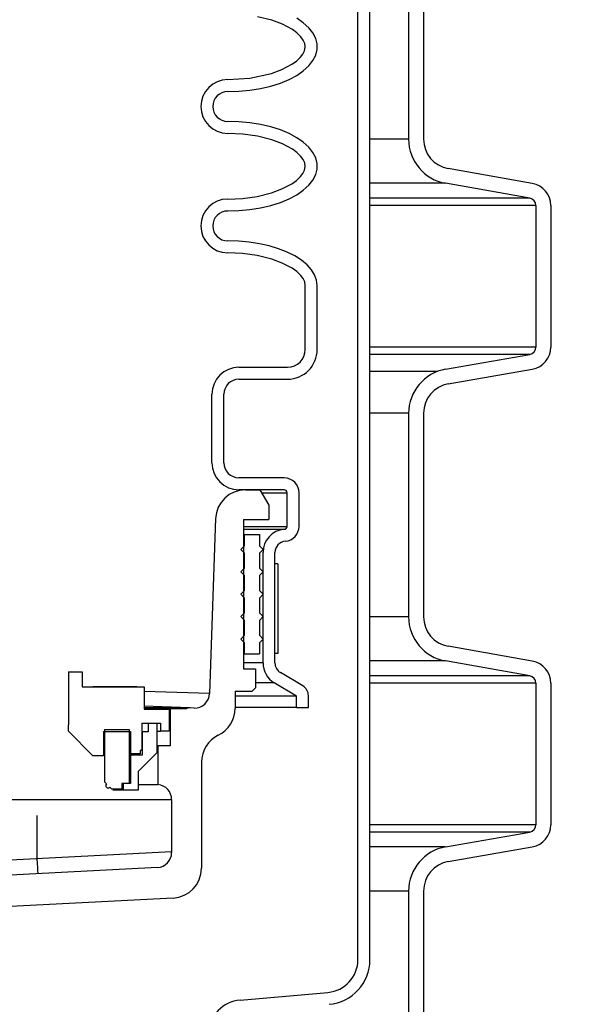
# Model space of a CAD drawing. Extents: x -169 to 2224, y 0 to 2796.
# Tile 202 of 256: x 1602.97 to 1607.68, y 405 to 413.24. Entities that reach past the tile are written whole.
import ezdxf

# ---------------------------------------------------------------- set-up
doc = ezdxf.new("R2010")
doc.units = 0
doc.header["$MEASUREMENT"] = 0
doc.header["$PDSIZE"] = 1
doc.layers.get('DEFPOINTS').update_dxf_attribs({"linetype": 'CONTINUOUS'})
for name, color, linetype in [('DIM', 3, 'CONTINUOUS'), ('PEAGRAVEL-HATCH', 3, 'CONTINUOUS'), ('SPILL-BUCKET', 1, 'CONTINUOUS')]:
    doc.layers.add(name, color=color, linetype=linetype)
doc.styles.add('SIMPLEX', font='simplex')
doc.dimstyles.new('DIM64', dxfattribs={"dimscale": 64, "dimtxt": 0.09375, "dimasz": 0.09375, "dimexe": 0.0625, "dimexo": 0.0625, "dimgap": 0.046875, "dimtad": 1, "dimdec": 4, "dimzin": 3, "dimdsep": 46, "dimlunit": 4, "dimtxsty": 'SIMPLEX', "dimcen": 0, "dimclrd": 256, "dimclre": 256, "dimclrt": 256, "dimadec": 0, "dimazin": 0, "dimtfac": 1, "dimtdec": 4, "dimtmove": 0, "dimatfit": 3, "dimfxl": 1, "dimfrac": 2, "dimtolj": 1, "dimtzin": 0, "dimarcsym": 0})

# ---------------------------------------------------------------- blocks, each defined once
blk = doc.blocks.new('*D19')
at = {"layer": 'DEFPOINTS', "color": 0, "transparency": 16777216}
for p in [(1294.3654, 414.2886), (1931.8718, 414.0074), (1931.8718, 136.5159)]:
    blk.add_point(p, dxfattribs=at)
at = {"layer": 'DIM', "lineweight": -2, "transparency": 16777216}
for p, q in [((1294.3654, 410.2886), (1294.3654, 132.5159)), ((1931.8718, 410.0074), (1931.8718, 132.5159)), ((1300.3654, 136.5159), (1925.8718, 136.5159))]:
    blk.add_line(p, q, dxfattribs=at)
at = {"layer": 'DIM', "transparency": 16777216}
for points in [[(1300.3654, 137.5159), (1300.3654, 135.5159), (1294.3654, 136.5159)], [(1925.8718, 137.5159), (1925.8718, 135.5159), (1931.8718, 136.5159)]]:
    blk.add_solid(points, dxfattribs=at)
at = {"layer": 'DIM', "transparency": 16777216, "insert": (1613.1186, 144.0873), "char_height": 6, "attachment_point": 5, "style": 'SIMPLEX'}
blk.add_mtext('\\A1;53\'-1 1/2" (F.V. TANK SLAB)', dxfattribs=at)

msp = doc.modelspace()

# ---------------------------------------------------------------- hatches: boundary and pattern name
at = {"layer": 'PEAGRAVEL-HATCH'}
h = msp.add_hatch(dxfattribs=at)
h.set_pattern_fill('AR-SAND', color=256, scale=7.5, style=0)
h.set_pattern_definition([(37.5, (1670.872, 397.787), (-0.4725, 14.4512), [0, -11.4, 0, -12.75, 0, -12.1875]), (7.5, (1670.872, 397.787), (13.2733, 21.166), [0, -6.15, 0, -10.275, 0, -3.9375]), (327.5, (1661.647, 397.787), (23.356, 0.0424), [0, -3.75, 0, -13.5, 0, -17.625]), (317.5, (1661.647, 397.787), (22.546, 6.5826), [0, -1.875, 0, -8.85, 0, -10.125])])
edge = h.paths.add_edge_path()
edge.add_line((1606.67097, 409.33129), (1606.82746, 409.90017))
edge.add_arc((1606.64668, 409.9499), 0.1875, 344.619141, 409.999905)
edge.add_line((1606.7672, 410.09354), (1606.13674, 410.62256))
edge.add_arc((1606.25726, 410.76619), 0.1875, 182.701543, 229.999905, ccw=False)
edge.add_line((1606.06997, 410.75736), (1611.39711, 410.75736))
edge.add_line((1611.39711, 410.75736), (1611.47181, 410.75736))
edge.add_line((1611.47181, 410.75736), (1611.47181, 414.00736))
edge.add_line((1611.47181, 414.00736), (1622.76748, 414.00736))
edge.add_line((1622.76748, 414.00736), (1622.76748, 412.74358))
edge.add_line((1622.76748, 412.74358), (1622.782, 409.69624))
edge.add_line((1622.782, 409.69624), (1622.83054, 409.69624))
edge.add_line((1622.83054, 409.69624), (1629.87181, 409.69624))
edge.add_line((1629.87181, 409.69624), (1629.87181, 397.78672))
edge.add_line((1629.87181, 397.78672), (1607.12355, 397.78672))
edge.add_line((1607.12355, 397.78672), (1607.12181, 402.70421))
edge.add_arc((1607.18181, 402.70423), 0.06, 90, 180.020228, ccw=False)
edge.add_line((1607.18181, 402.76423), (1607.24931, 402.76423))
edge.add_arc((1607.24931, 402.82673), 0.0625, 270, 360)
edge.add_line((1607.31181, 402.82673), (1607.31181, 403.20173))
edge.add_arc((1607.24931, 403.20173), 0.0625, 360, 450)
edge.add_line((1607.24931, 403.26423), (1607.18681, 403.26423))
edge.add_arc((1607.18867, 403.33121), 0.06701, 176.16648, 268.413086, ccw=False)
edge.add_line((1607.12181, 403.33569), (1607.12181, 403.68484))
edge.add_ellipse((1607.25816, 403.74985), major_axis=(0, 0.2), ratio=0.7208596, start_angle=108.968168, end_angle=243.414993)
edge.add_line((1607.38709, 403.65069), (1607.38709, 402.62373))
edge.add_line((1607.38709, 402.62373), (1607.5786, 402.46304))
edge.add_line((1607.5786, 402.46304), (1607.73722, 402.46304))
edge.add_line((1607.73722, 402.46304), (1607.73709, 402.62373))
edge.add_line((1607.73709, 402.62373), (1607.73709, 404.83739))
edge.add_arc((1606.88709, 404.83739), 0.85, 360.000008, 434.292656)
edge.add_arc((1594.56093, 361.00728), 46.38034, 434.292653, 435.010102)
edge.add_arc((1606.62181, 406.05086), 0.25, 180, 255.010102, ccw=False)
edge.add_line((1606.37181, 406.05086), (1606.37181, 408.26619))
edge.add_line((1606.37181, 408.26619), (1606.55931, 408.26619))
edge.add_line((1606.55931, 408.26619), (1606.65306, 408.26619))
edge.add_line((1606.65306, 408.26619), (1606.65306, 408.39119))
edge.add_line((1606.65306, 408.39119), (1606.68306, 408.39119))
edge.add_line((1606.68306, 408.39119), (1606.68306, 409.01619))
edge.add_line((1606.68306, 409.01619), (1606.65306, 409.01619))
edge.add_line((1606.65306, 409.01619), (1606.65306, 409.19867))
edge.add_arc((1607.15306, 409.19867), 0.5, 524.619141, 540, ccw=False)

# ---------------------------------------------------------------- linework, layer by layer
at = {"layer": 'SPILL-BUCKET', "color": 1, "linetype": 'Continuous'}
for p, q in [((1605.80224, 405.37674), (1605.80224, 419.5743)), ((1605.90217, 405.37674), (1605.90217, 419.5743)), ((1606.22632, 413.9461), (1606.22632, 412.24261)), ((1606.35124, 413.9461), (1606.35124, 412.24261)), ((1605.08277, 413.23734), (1604.96151, 413.26799)), ((1605.17074, 413.20436), (1605.08277, 413.23734)), ((1605.25346, 413.15959), (1605.17074, 413.20436)), ((1605.34515, 413.21669), (1605.28983, 413.25476)), ((1605.39049, 413.17545), (1605.34515, 413.21669)), ((1605.29152, 413.13162), (1605.25346, 413.15959)), ((1605.32527, 413.09856), (1605.29152, 413.13162)), ((1605.42514, 413.13169), (1605.39049, 413.17545)), ((1605.44855, 413.08611), (1605.42514, 413.13169)), ((1605.34418, 413.07267), (1605.32527, 413.09856)), ((1605.35741, 413.04387), (1605.34418, 413.07267)), ((1605.36185, 413.0131), (1605.35741, 413.04387)), ((1605.46034, 413.03942), (1605.44855, 413.08611)), ((1605.46034, 412.99236), (1605.46034, 413.03942)), ((1605.32175, 412.92921), (1605.34123, 412.95434)), ((1605.34123, 412.95434), (1605.35566, 412.98256)), ((1605.35566, 412.98256), (1605.36185, 413.0131)), ((1605.44855, 412.94567), (1605.46034, 412.99236)), ((1605.24916, 412.8694), (1605.28748, 412.89688)), ((1605.28748, 412.89688), (1605.32175, 412.92921)), ((1605.39049, 412.85633), (1605.42514, 412.90009)), ((1605.42514, 412.90009), (1605.44855, 412.94567)), ((1604.89777, 412.75324), (1605.07834, 412.79305)), ((1605.07834, 412.79305), (1605.16623, 412.82549)), ((1605.16623, 412.82549), (1605.24916, 412.8694)), ((1605.28983, 412.77702), (1605.34515, 412.81509)), ((1605.34515, 412.81509), (1605.39049, 412.85633)), ((1604.71233, 412.74108), (1604.89777, 412.75324)), ((1605.0734, 412.6875), (1605.15287, 412.71272)), ((1605.15287, 412.71272), (1605.22539, 412.74271)), ((1605.22539, 412.74271), (1605.28983, 412.77702)), ((1604.71233, 412.64115), (1604.80627, 412.6441)), ((1604.80627, 412.6441), (1604.89872, 412.65292)), ((1604.89872, 412.65292), (1604.98824, 412.66746)), ((1604.98824, 412.66746), (1605.0734, 412.6875)), ((1604.80627, 412.38836), (1604.71233, 412.39132)), ((1604.89872, 412.37954), (1604.80627, 412.38836)), ((1604.98824, 412.365), (1604.89872, 412.37954)), ((1605.0734, 412.34496), (1604.98824, 412.365)), ((1605.15287, 412.31975), (1605.0734, 412.34496)), ((1605.22539, 412.28975), (1605.15287, 412.31975)), ((1604.8377, 412.28596), (1604.71233, 412.29138)), ((1604.96151, 412.26867), (1604.8377, 412.28596)), ((1605.08277, 412.23803), (1604.96151, 412.26867)), ((1605.17074, 412.20504), (1605.08277, 412.23803)), ((1605.28983, 412.25544), (1605.22539, 412.28975)), ((1605.34515, 412.21737), (1605.28983, 412.25544)), ((1605.39049, 412.17613), (1605.34515, 412.21737)), ((1605.25346, 412.16027), (1605.17074, 412.20504)), ((1605.29152, 412.13231), (1605.25346, 412.16027)), ((1605.32527, 412.09924), (1605.29152, 412.13231)), ((1605.42514, 412.13237), (1605.39049, 412.17613)), ((1605.44855, 412.08679), (1605.42514, 412.13237)), ((1605.34418, 412.07335), (1605.32527, 412.09924)), ((1605.35741, 412.04455), (1605.34418, 412.07335)), ((1605.46034, 412.0401), (1605.44855, 412.08679)), ((1605.34123, 411.95502), (1605.35566, 411.98325)), ((1605.35566, 411.98325), (1605.36185, 412.01378)), ((1605.36185, 412.01378), (1605.35741, 412.04455)), ((1605.44855, 411.94635), (1605.46034, 411.99304)), ((1605.46034, 411.99304), (1605.46034, 412.0401)), ((1607.2613, 411.87251), (1606.55769, 411.99657)), ((1605.24916, 411.87009), (1605.28748, 411.89756)), ((1605.28748, 411.89756), (1605.32175, 411.92989)), ((1605.32175, 411.92989), (1605.34123, 411.95502)), ((1605.39049, 411.85701), (1605.42514, 411.90077)), ((1605.42514, 411.90077), (1605.44855, 411.94635)), ((1605.07834, 411.79373), (1605.16623, 411.82617)), ((1605.16623, 411.82617), (1605.24916, 411.87009)), ((1605.28983, 411.7777), (1605.34515, 411.81577)), ((1605.34515, 411.81577), (1605.39049, 411.85701)), ((1607.23961, 411.74949), (1606.53599, 411.87356)), ((1604.71233, 411.74176), (1604.83646, 411.74705)), ((1604.83646, 411.74705), (1604.95854, 411.76388)), ((1604.95854, 411.76388), (1605.07834, 411.79373)), ((1605.15287, 411.7134), (1605.22539, 411.7434)), ((1605.22539, 411.7434), (1605.28983, 411.7777)), ((1604.71233, 411.64183), (1604.80627, 411.64478)), ((1604.80627, 411.64478), (1604.89872, 411.6536)), ((1604.89872, 411.6536), (1604.98824, 411.66814)), ((1604.98824, 411.66814), (1605.0734, 411.68818)), ((1605.0734, 411.68818), (1605.15287, 411.7134)), ((1607.29122, 411.68798), (1607.29122, 410.50345)), ((1607.41614, 411.68798), (1607.41614, 410.50345)), ((1604.80267, 411.38927), (1604.71233, 411.392)), ((1604.8917, 411.38111), (1604.80267, 411.38927)), ((1604.97811, 411.36765), (1604.8917, 411.38111)), ((1605.06064, 411.34907), (1604.97811, 411.36765)), ((1605.13809, 411.32566), (1605.06064, 411.34907)), ((1605.20934, 411.29776), (1605.13809, 411.32566)), ((1604.83696, 411.28675), (1604.71233, 411.29207)), ((1604.95982, 411.26972), (1604.83696, 411.28675)), ((1605.08068, 411.23937), (1604.95982, 411.26972)), ((1605.1687, 411.20662), (1605.08068, 411.23937)), ((1605.27333, 411.26576), (1605.20934, 411.29776)), ((1605.32915, 411.23013), (1605.27333, 411.26576)), ((1605.37597, 411.19141), (1605.32915, 411.23013)), ((1605.25141, 411.1623), (1605.1687, 411.20662)), ((1605.28959, 411.13457), (1605.25141, 411.1623)), ((1605.41312, 411.15014), (1605.37597, 411.19141)), ((1605.44004, 411.10694), (1605.41312, 411.15014)), ((1605.32358, 411.10188), (1605.28959, 411.13457)), ((1605.34276, 411.07652), (1605.32358, 411.10188)), ((1605.35658, 411.04817), (1605.34276, 411.07652)), ((1605.45636, 411.06243), (1605.44004, 411.10694)), ((1605.46182, 411.01726), (1605.45636, 411.06243)), ((1605.36189, 411.01726), (1605.35658, 411.04817)), ((1605.36189, 410.48395), (1605.36189, 411.01726)), ((1605.46182, 410.48395), (1605.46182, 411.01726)), ((1606.53599, 410.31788), (1607.23961, 410.44195)), ((1604.80542, 410.33405), (1605.21199, 410.33405)), ((1606.55769, 410.19486), (1607.2613, 410.31893)), ((1604.80542, 410.23412), (1605.21199, 410.23412)), ((1604.58057, 409.53384), (1604.58057, 410.1092)), ((1604.6805, 409.53384), (1604.6805, 410.1092)), ((1606.22632, 409.94883), (1606.22632, 408.24534)), ((1606.35124, 409.94883), (1606.35124, 408.24534)), ((1605.18454, 409.40893), (1604.80542, 409.40893)), ((1605.18454, 409.309), (1604.80542, 409.309)), ((1605.20952, 409.00296), (1605.20952, 409.28402)), ((1605.30945, 409.00296), (1605.30945, 409.28402)), ((1604.84439, 409.05917), (1604.84439, 407.81002)), ((1605.00778, 407.86018), (1605.00778, 408.78501)), ((1605.10771, 407.86018), (1605.10771, 408.78501)), ((1607.2613, 407.87524), (1606.55769, 407.99931)), ((1607.23961, 407.75222), (1606.53599, 407.87629)), ((1603.37889, 407.78685), (1603.37889, 407.34216)), ((1603.37889, 407.78685), (1603.49382, 407.78685)), ((1603.49382, 407.78685), (1603.49382, 407.65924)), ((1604.84439, 407.81002), (1604.94595, 407.81002)), ((1604.94595, 407.81002), (1604.94595, 407.65172)), ((1605.34183, 407.66732), (1605.15341, 407.77971)), ((1605.28759, 407.58332), (1605.10221, 407.69389)), ((1607.29122, 407.69072), (1607.29122, 406.50619)), ((1607.41614, 407.69072), (1607.41614, 406.50619)), ((1603.49382, 407.65924), (1604.01346, 407.65924)), ((1603.951, 407.65944), (1603.58379, 407.65944)), ((1603.951, 407.65944), (1603.97984, 407.65942)), ((1604.01346, 407.65924), (1604.01346, 407.47207)), ((1604.77419, 407.62265), (1604.91688, 407.62265)), ((1604.77419, 407.62265), (1604.77419, 407.4795)), ((1604.94595, 407.65172), (1604.91688, 407.62265)), ((1605.28759, 407.48655), (1605.28759, 407.58332)), ((1605.38752, 407.48655), (1605.38752, 407.58686)), ((1604.01346, 407.4997), (1604.01346, 407.47207)), ((1604.01346, 407.47207), (1604.22207, 407.47207)), ((1604.22207, 407.47207), (1604.22207, 407.29019)), ((1605.28759, 407.48655), (1605.38752, 407.48655)), ((1603.99347, 407.35715), (1603.99347, 407.13238)), ((1603.99347, 407.35715), (1604.08766, 407.35715)), ((1604.04544, 407.35715), (1604.11939, 407.35715)), ((1604.04544, 407.35715), (1604.04544, 407.2822)), ((1604.11764, 407.35715), (1604.14962, 407.35715)), ((1604.11939, 407.35715), (1604.11939, 407.10732)), ((1604.14962, 407.35715), (1604.14962, 407.29019)), ((1603.37889, 407.28819), (1603.37889, 407.34216)), ((1603.58475, 407.08233), (1603.37889, 407.28819)), ((1603.67319, 407.28719), (1603.89954, 407.28719)), ((1603.67319, 407.28719), (1603.67319, 407.08233)), ((1603.68119, 407.30218), (1603.88855, 407.30218)), ((1603.68119, 407.30218), (1603.68119, 406.86498)), ((1603.88855, 407.30218), (1603.88855, 406.85049)), ((1603.89954, 407.28719), (1603.89954, 407.09932)), ((1603.99535, 407.2822), (1603.99347, 407.2822)), ((1603.99597, 407.2822), (1603.99535, 407.2822)), ((1604.04544, 407.2822), (1603.99597, 407.2822)), ((1603.99597, 407.2822), (1603.99597, 407.08733)), ((1604.11939, 407.29019), (1604.14203, 407.29019)), ((1604.14203, 407.29019), (1604.14962, 407.29019)), ((1604.22207, 407.29019), (1604.14962, 407.29019)), ((1604.11939, 407.10732), (1603.96225, 406.95017)), ((1603.99347, 407.13238), (1603.97948, 407.1243)), ((1603.97948, 407.1243), (1603.97948, 407.09932)), ((1603.67319, 407.08233), (1603.58475, 407.08233)), ((1603.61481, 407.08233), (1603.59683, 407.08233)), ((1603.67319, 407.08931), (1603.66622, 407.08233)), ((1603.89678, 407.08733), (1603.88854, 407.08733)), ((1603.88855, 407.09932), (1603.89679, 407.09932)), ((1603.89954, 407.08733), (1603.89678, 407.08733)), ((1603.89679, 407.09932), (1603.89954, 407.09932)), ((1603.97948, 407.09932), (1603.89954, 407.09932)), ((1603.99597, 407.08733), (1603.89954, 407.08733)), ((1603.90918, 407.08733), (1603.89954, 407.08382)), ((1603.89954, 407.08733), (1603.89954, 406.85049)), ((1604.49313, 407.0302), (1604.49313, 406.14215)), ((1603.96225, 406.95017), (1603.96225, 406.79503)), ((1603.68088, 406.86498), (1603.67994, 406.86498)), ((1603.68119, 406.86498), (1603.68088, 406.86498)), ((1603.69828, 406.84789), (1603.68119, 406.86498)), ((1603.69797, 406.84789), (1603.69703, 406.84789)), ((1603.69828, 406.84789), (1603.69797, 406.84789)), ((1603.74365, 406.80252), (1603.72655, 406.81962)), ((1603.7424, 406.80252), (1603.74333, 406.80252)), ((1603.74333, 406.80252), (1603.74365, 406.80252)), ((1603.82759, 406.80252), (1603.74365, 406.80252)), ((1603.79814, 406.79503), (1603.74986, 406.79503)), ((1603.82765, 406.79503), (1603.79814, 406.79503)), ((1603.88855, 406.85049), (1603.82759, 406.85049)), ((1603.82759, 406.85049), (1603.82759, 406.80252)), ((1603.83758, 406.79503), (1603.82765, 406.79503)), ((1603.83758, 406.85049), (1603.83758, 406.79503)), ((1603.89954, 406.85049), (1603.83758, 406.85049)), ((1603.96225, 406.79503), (1603.83758, 406.79503)), ((1603.96225, 406.84153), (1604.02097, 406.84153)), ((1606.53599, 406.32061), (1607.23961, 406.44468)), ((1606.55769, 406.1976), (1607.2613, 406.32166)), ((1606.22632, 405.95156), (1606.22632, 404.74773)), ((1606.35124, 405.95156), (1606.35124, 404.74773)), ((1604.25638, 405.89266), (1602.49767, 405.8005)), ((1604.81536, 405.03858), (1605.55138, 405.10297))]:
    msp.add_line(p, q, dxfattribs=at)
at = {"layer": 'SPILL-BUCKET', "color": 7}
for p, q in [((1606.22632, 412.24261), (1605.90217, 412.24261)), ((1606.53599, 411.87356), (1605.90217, 411.87356)), ((1607.23961, 411.74949), (1605.90217, 411.74949)), ((1607.29122, 411.68798), (1605.90217, 411.68798)), ((1607.29122, 410.50345), (1605.90217, 410.50345)), ((1607.23961, 410.44195), (1605.90217, 410.44195)), ((1606.46957, 410.29975), (1605.90217, 410.29975)), ((1606.22632, 409.94883), (1605.90217, 409.94883)), ((1606.22632, 408.24534), (1605.90217, 408.24534)), ((1605.00778, 407.86018), (1604.84439, 407.86018)), ((1606.53599, 407.87629), (1605.90217, 407.87629)), ((1605.10221, 407.69389), (1604.94595, 407.69389)), ((1607.23961, 407.75222), (1605.90217, 407.75222)), ((1607.29122, 407.69072), (1605.90217, 407.69072)), ((1605.28759, 407.58332), (1604.77419, 407.58332)), ((1605.28759, 407.48655), (1604.77419, 407.48655)), ((1607.29122, 406.50619), (1605.90217, 406.50619)), ((1607.23961, 406.44468), (1605.90217, 406.44468)), ((1606.53599, 406.32061), (1605.90217, 406.32061)), ((1606.22632, 405.95156), (1605.90217, 405.95156))]:
    msp.add_line(p, q, dxfattribs=at)
at = {"layer": 'SPILL-BUCKET', "linetype": 'Continuous'}
for p, q in [((1604.86078, 409.309), (1604.9803, 409.309)), ((1604.9803, 409.309), (1605.05525, 409.17918)), ((1604.99486, 409.28402), (1605.06018, 409.28402)), ((1605.06018, 409.28402), (1605.1138, 409.28402)), ((1605.1138, 409.28402), (1605.15561, 409.28402)), ((1605.15561, 409.28402), (1605.18554, 409.28402)), ((1605.18554, 409.28402), (1605.20352, 409.28402)), ((1605.20352, 409.28402), (1605.20952, 409.28402)), ((1605.05525, 409.17918), (1605.05525, 409.05917)), ((1604.6111, 409.06789), (1604.55995, 407.60309)), ((1604.84439, 409.05917), (1605.05525, 409.05917)), ((1604.84454, 409.00296), (1604.94065, 409.00296)), ((1604.94065, 409.00296), (1605.02238, 409.00296)), ((1605.02238, 409.00296), (1605.08953, 409.00296)), ((1605.08953, 409.00296), (1605.14193, 409.00296)), ((1605.14193, 409.00296), (1605.17945, 409.00296)), ((1605.17945, 409.00296), (1605.202, 409.00296)), ((1605.202, 409.00296), (1605.20952, 409.00296)), ((1604.84448, 408.97805), (1604.93457, 408.97805)), ((1604.93457, 408.97805), (1605.01117, 408.97805)), ((1605.01117, 408.97805), (1605.07408, 408.97805)), ((1605.07408, 408.97805), (1605.12316, 408.97805)), ((1605.12316, 408.97805), (1605.1583, 408.97805)), ((1605.1583, 408.97805), (1605.17942, 408.97805)), ((1605.17942, 408.97805), (1605.18646, 408.97805)), ((1604.55995, 407.6031), (1604.01346, 407.62174)), ((1604.39191, 407.48397), (1604.01346, 407.49719)), ((1604.37595, 407.48069), (1604.01346, 407.48681)), ((1604.22521, 407.47756), (1604.01346, 407.47756)), ((1604.22981, 407.47756), (1604.22521, 407.47756)), ((1604.22981, 407.47756), (1604.35644, 407.47756)), ((1604.22981, 407.47756), (1604.22981, 407.16528)), ((1604.29476, 407.47756), (1604.30554, 407.47861)), ((1604.30554, 407.47861), (1604.31597, 407.4817)), ((1604.31597, 407.4817), (1604.32748, 407.48498)), ((1604.32748, 407.48498), (1604.33937, 407.48581)), ((1604.3962, 407.48382), (1604.39191, 407.48397)), ((1604.39762, 407.48377), (1604.3962, 407.48382)), ((1604.43075, 407.48261), (1604.39762, 407.48377)), ((1604.12613, 407.16528), (1604.11939, 407.16528)), ((1604.12838, 407.16528), (1604.12613, 407.16528)), ((1604.22981, 407.16528), (1604.12838, 407.16528)), ((1604.12838, 407.16528), (1604.12838, 406.84153)), ((1604.02097, 406.84153), (1604.06748, 406.84153)), ((1604.06748, 406.84153), (1604.10116, 406.84153)), ((1604.10116, 406.84153), (1604.12156, 406.84153)), ((1604.12156, 406.84153), (1604.12838, 406.84153)), ((1601.62945, 406.71702), (1604.2433, 406.71702)), ((1604.2433, 406.71702), (1604.2433, 406.27344)), ((1603.11907, 406.22107), (1603.11907, 406.58267)), ((1604.2433, 406.27999), (1601.62945, 406.143)), ((1603.12109, 406.18252), (1603.11907, 406.22107)), ((1604.12493, 406.1487), (1601.68179, 406.02066)), ((1603.12292, 406.14775), (1603.12109, 406.18252)), ((1603.12436, 406.12015), (1603.12292, 406.14775)), ((1603.12529, 406.10243), (1603.12436, 406.12015)), ((1603.12561, 406.09633), (1603.12529, 406.10243))]:
    msp.add_line(p, q, dxfattribs=at)
at = {"layer": 'SPILL-BUCKET', "color": 7, "linetype": 'Continuous'}
for p, q in [((1604.85076, 408.93425), (1604.84438, 408.93425)), ((1604.85289, 408.93425), (1604.85076, 408.93425)), ((1604.85289, 408.93425), (1604.9778, 408.93425)), ((1604.85289, 408.84057), (1604.85289, 408.93425)), ((1604.9778, 408.93425), (1604.9778, 408.84057)), ((1604.82166, 408.80934), (1604.85289, 408.84057)), ((1604.85076, 408.84057), (1604.84438, 408.84057)), ((1604.85289, 408.84057), (1604.85076, 408.84057)), ((1604.9778, 408.84057), (1605.00903, 408.80934)), ((1604.85289, 408.77811), (1604.82166, 408.80934)), ((1604.85076, 408.77811), (1604.84438, 408.77811)), ((1604.85289, 408.77811), (1604.85076, 408.77811)), ((1604.85289, 408.6532), (1604.85289, 408.77811)), ((1605.00903, 408.80934), (1604.9778, 408.77811)), ((1604.9778, 408.77811), (1604.9778, 408.6532)), ((1605.1327, 408.68885), (1605.10771, 408.68885)), ((1605.10771, 407.93937), (1605.10771, 408.68885)), ((1605.1327, 408.68885), (1605.1327, 407.93937)), ((1604.82166, 408.62197), (1604.85289, 408.6532)), ((1604.85289, 408.59074), (1604.82166, 408.62197)), ((1604.85076, 408.6532), (1604.84438, 408.6532)), ((1604.85076, 408.59074), (1604.84438, 408.59074)), ((1604.85289, 408.6532), (1604.85076, 408.6532)), ((1604.85289, 408.59074), (1604.85076, 408.59074)), ((1604.85289, 408.46582), (1604.85289, 408.59074)), ((1604.9778, 408.6532), (1605.00903, 408.62197)), ((1605.00903, 408.62197), (1604.9778, 408.59074)), ((1604.9778, 408.59074), (1604.9778, 408.46582)), ((1604.82166, 408.4346), (1604.85289, 408.46582)), ((1604.85289, 408.40337), (1604.82166, 408.4346)), ((1604.85076, 408.46582), (1604.84438, 408.46582)), ((1604.85289, 408.46582), (1604.85076, 408.46582)), ((1604.9778, 408.46582), (1605.00903, 408.4346)), ((1605.00903, 408.4346), (1604.9778, 408.40337)), ((1604.85076, 408.40337), (1604.84438, 408.40337)), ((1604.85289, 408.40337), (1604.85076, 408.40337)), ((1604.85289, 408.27845), (1604.85289, 408.40337)), ((1604.9778, 408.40337), (1604.9778, 408.27845)), ((1604.82166, 408.24722), (1604.85289, 408.27845)), ((1604.85076, 408.27845), (1604.84438, 408.27845)), ((1604.85289, 408.27845), (1604.85076, 408.27845)), ((1604.9778, 408.27845), (1605.00903, 408.24722)), ((1604.85289, 408.21599), (1604.82166, 408.24722)), ((1604.85076, 408.21599), (1604.84438, 408.21599)), ((1604.85289, 408.21599), (1604.85076, 408.21599)), ((1604.85289, 408.09108), (1604.85289, 408.21599)), ((1605.00903, 408.24722), (1604.9778, 408.21599)), ((1604.9778, 408.21599), (1604.9778, 408.09108)), ((1605.00356, 408.25269), (1605.00588, 408.24407)), ((1604.82166, 408.05985), (1604.85289, 408.09108)), ((1604.85289, 408.02862), (1604.82166, 408.05985)), ((1604.85076, 408.09108), (1604.84438, 408.09108)), ((1604.85076, 408.02862), (1604.84438, 408.02862)), ((1604.85289, 408.09108), (1604.85076, 408.09108)), ((1604.85289, 408.02862), (1604.85076, 408.02862)), ((1604.85289, 407.93494), (1604.85289, 408.02862)), ((1604.9778, 408.09108), (1605.00903, 408.05985)), ((1605.00903, 408.05985), (1604.9778, 408.02862)), ((1604.9778, 408.02862), (1604.9778, 407.93494)), ((1604.85076, 407.93494), (1604.84438, 407.93494)), ((1604.85289, 407.93494), (1604.85076, 407.93494)), ((1604.85289, 407.93494), (1604.9778, 407.93494)), ((1605.1327, 407.93937), (1605.10771, 407.93937))]:
    msp.add_line(p, q, dxfattribs=at)
at = {"layer": 'SPILL-BUCKET', "color": 1, "linetype": 'Continuous'}
for centre, radius, start, end in [((1604.71233, 412.51623), 0.22485, 90, 270), ((1604.71233, 412.51623), 0.12491, 90, 270), ((1606.60107, 412.24261), 0.37474, 180, 260), ((1606.60107, 412.24261), 0.24983, 180, 260.000001), ((1607.22876, 411.68798), 0.18737, 0, 80), ((1604.71233, 411.51691), 0.22485, 90, 270), ((1607.22876, 411.68798), 0.06246, 0, 80.000001), ((1604.71233, 411.51691), 0.12491, 90, 270), ((1605.21199, 410.48395), 0.24983, 270, 0), ((1605.21199, 410.48395), 0.1499, 270, 0), ((1607.22876, 410.50345), 0.06246, 279.999999, 0), ((1607.22876, 410.50345), 0.18737, 280, 0), ((1604.80542, 410.1092), 0.22485, 90, 180), ((1606.60107, 409.94883), 0.37474, 100, 180), ((1604.80542, 410.1092), 0.12491, 90, 180), ((1606.60107, 409.94883), 0.24983, 99.999999, 180), ((1604.80542, 409.53384), 0.22485, 180, 270), ((1604.80542, 409.53384), 0.12491, 180, 270), ((1605.18454, 409.28402), 0.12491, 0, 90), ((1605.18454, 409.28402), 0.02498, 0, 90), ((1605.18454, 409.00296), 0.02498, 274.424356, 0), ((1605.18454, 409.00296), 0.12491, 274.424356, 0), ((1605.2014, 408.78501), 0.19362, 94.424356, 180), ((1605.2014, 408.78501), 0.09369, 94.424356, 180), ((1606.60107, 408.24534), 0.37474, 180, 260), ((1606.60107, 408.24534), 0.24983, 180, 260.000001), ((1605.2014, 407.86018), 0.19362, 180, 239.183871), ((1605.2014, 407.86018), 0.09369, 180, 239.183869), ((1607.22876, 407.69072), 0.18737, 0, 80), ((1607.22876, 407.69072), 0.06246, 0, 80.000001), ((1605.29384, 407.58686), 0.09369, 0, 59.183869), ((1604.52436, 407.4795), 0.24983, 295.94448, 0), ((1604.74296, 407.0302), 0.24983, 115.94448, 180), ((1603.71242, 406.83375), 0.01999, 135, 315), ((1607.22876, 406.50619), 0.06246, 279.999999, 0), ((1607.22876, 406.50619), 0.18737, 280, 0), ((1606.60107, 405.95156), 0.37474, 100, 180), ((1606.60107, 405.95156), 0.24983, 99.999999, 180), ((1604.2433, 406.14215), 0.24983, 273, 0), ((1605.52743, 405.37674), 0.27481, 275, 0), ((1605.52743, 405.37674), 0.37474, 275, 0), ((1604.8404, 404.75237), 0.2873, 95, 260)]:
    msp.add_arc(centre, radius, start, end, dxfattribs=at)
at = {"layer": 'SPILL-BUCKET', "linetype": 'Continuous'}
for centre, radius, start, end in [((1604.86078, 409.05917), 0.24983, 90, 178), ((1604.43511, 407.60745), 0.12491, 268, 358), ((1604.35644, 407.54002), 0.06246, 270, 288.195914), ((1604.39544, 407.42135), 0.06246, 88, 108.195914), ((1604.11839, 406.71702), 0.12491, 0, 85.411434), ((1604.11839, 406.27344), 0.12491, 273, 0)]:
    msp.add_arc(centre, radius, start, end, dxfattribs=at)

# ---------------------------------------------------------------- dimensions: what is measured, and where the dimension line sits
at = {"layer": 'DIM'}
dim = msp.add_linear_dim(base=(1931.87181, 136.51592), p1=(1294.36544, 414.28861), p2=(1931.87181, 414.00736), angle=0, text='<> (F.V. TANK SLAB)', dimstyle='DIM64', dxfattribs=at)
dim.commit()
dim.dimension.update_dxf_attribs({"geometry": '*D19', "text_midpoint": (1613.11863, 144.08735)})

doc.saveas('drawing.dxf')
